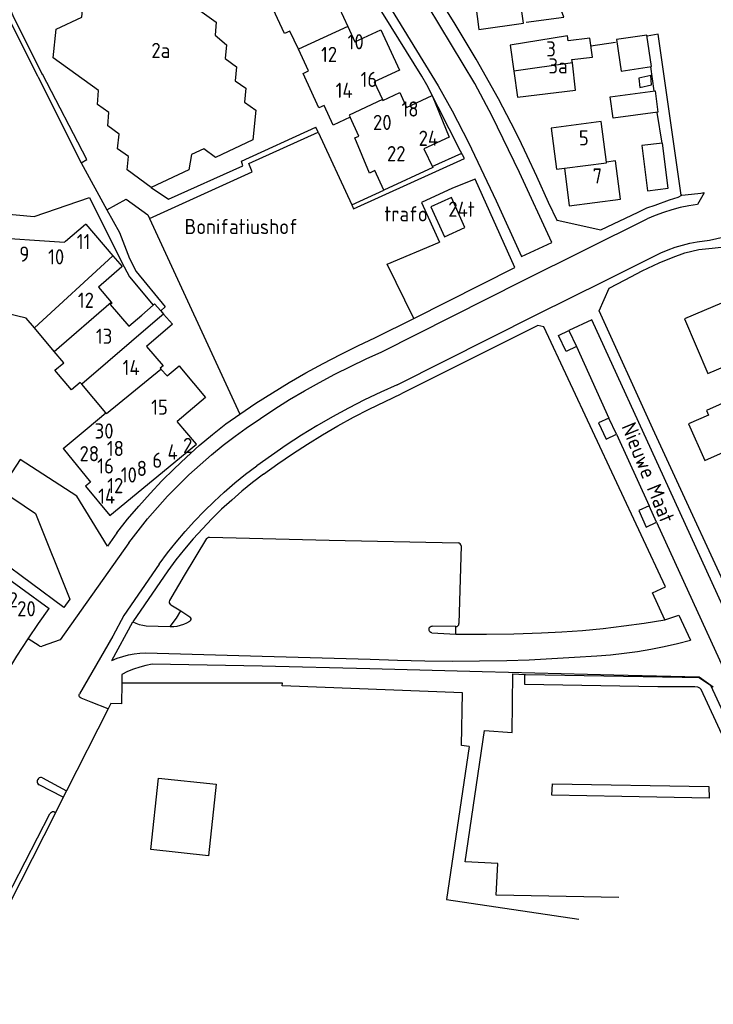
# Model space of a CAD drawing. Header units: metres. Extents: x 233829 to 239427, y 444283 to 448222.
# Tile 43 of 171: x 236124 to 236238, y 444751 to 444913. Entities that reach past the tile are written whole.
import ezdxf

# ---------------------------------------------------------------- set-up
doc = ezdxf.new("R2010")
doc.units = ezdxf.units.M
doc.header["$MEASUREMENT"] = 0
for name, color, linetype in [('BIJGEBOUW', 4, 'Continuous'), ('DAKRAND', 4, 'Continuous'), ('DAKRAND-BYG', 4, 'Continuous'), ('FUNKTIEAAND', 253, 'Continuous'), ('HOOFDGEBOUW', 4, 'Continuous'), ('HUISNUMMER', 253, 'Continuous'), ('KANTVERH', 253, 'Continuous'), ('MUUR', 253, 'Continuous'), ('RASTER', 253, 'Continuous'), ('STRAATNAAM', 253, 'Continuous'), ('TUSSENMUUR', 253, 'Continuous')]:
    doc.layers.add(name, color=color, linetype=linetype)
doc.styles.get("Standard").update_dxf_attribs({"font": 'iso.shx'})

msp = doc.modelspace()

# ---------------------------------------------------------------- linework, layer by layer
at = {"layer": 'BIJGEBOUW'}
for points in [[(236227.81, 444902.52), (236227.68, 444904.06), (236225.73, 444903.65), (236225.85, 444902.11), (236227.81, 444902.52)], [(236197.05, 444879.07), (236194.83, 444883.98), (236191.46, 444882.46), (236193.68, 444877.54), (236197.05, 444879.07)]]:
    msp.add_lwpolyline(points, dxfattribs=at)
at = {"layer": 'DAKRAND'}
for points in [[(236133.72, 444853.54), (236132.25, 444852.3), (236129.53, 444855.53), (236131, 444856.77)], [(236120.28, 444824.4), (236119.2, 444823.09), (236128.6, 444816.33)], [(236145.36, 444776.62), (236146.61, 444788.37), (236156.09, 444787.36), (236154.83, 444775.6), (236145.36, 444776.62)]]:
    msp.add_lwpolyline(points, dxfattribs=at)
at = {"layer": 'DAKRAND-BYG'}
for points in [[(236222.79, 444904.82), (236227.78, 444905.54), (236227.03, 444910.74), (236222.04, 444910.02), (236222.79, 444904.82)], [(236228.38, 444901.55), (236228.86, 444898.02), (236221.49, 444897.03), (236221.01, 444900.56), (236228.38, 444901.55)], [(236227.14, 444885.09), (236230.53, 444885.53), (236229.58, 444892.96), (236226.19, 444892.53), (236227.14, 444885.09)]]:
    msp.add_lwpolyline(points, dxfattribs=at)
at = {"layer": 'HOOFDGEBOUW'}
for p, q in [((236134.61, 444879.58), (236139.1, 444874.39)), ((236129.44, 444858.63), (236126.16, 444862.53)), ((236131, 444856.77), (236129.44, 444858.63)), ((236147, 444855.71), (236148.02, 444854.62)), ((236133.96, 444853.26), (236133.72, 444853.54)), ((236137.93, 444848.55), (236133.96, 444853.26)), ((236138.32, 444799.8), (236131.46, 444786.29)), ((236131.46, 444786.29), (236130.92, 444785.24)), ((236130.92, 444785.24), (236129.63, 444782.68)), ((236129.63, 444782.68), (236113.61, 444751.13))]:
    msp.add_line(p, q, dxfattribs=at)
for points in [[(236145.39, 444885.66), (236141.43, 444888.52), (236141.64, 444890.75), (236139.87, 444892.03), (236140.1, 444894.42), (236138.23, 444895.77), (236138.44, 444897.96), (236136.53, 444899.33), (236136.74, 444901.59), (236129.27, 444906.98), (236129.72, 444911.7), (236133.98, 444913.7), (236134.61, 444920.4), (236132.84, 444921.67), (236133.3, 444926.54), (236141.71, 444930.49)], [(236141.71, 444930.49), (236145.51, 444927.75), (236145.09, 444923.29), (236150.72, 444919.22), (236150.5, 444916.9), (236156.11, 444912.85), (236155.91, 444910.7), (236157.79, 444909.15), (236157.57, 444906.88), (236159.45, 444905.52), (236159.24, 444903.21)], [(236172.07, 444924.22), (236173.2, 444921.78), (236177.46, 444923.76), (236180.54, 444917.14), (236176.37, 444915.21), (236177.78, 444912.17)], [(236206.71, 444912.69), (236205, 444924.69), (236197.8, 444923.75), (236197.88, 444923.38), (236194.94, 444922.93), (236195.77, 444917.31), (236198.6, 444917.72), (236199.37, 444911.64), (236206.71, 444912.69)], [(236169.64, 444908.39), (236168.25, 444911.39), (236167.36, 444910.98), (236164.71, 444916.68), (236165.52, 444917.05), (236164, 444920.33)], [(236177.78, 444912.17), (236178.96, 444909.62), (236183.23, 444911.6), (236186.31, 444904.95), (236182.14, 444903.01), (236183.48, 444900.12)], [(236218.06, 444907.11), (236217.61, 444910.24), (236214.06, 444909.81), (236213.94, 444910.63), (236204.49, 444909.09), (236205.11, 444904.78)], [(236178.15, 444897.21), (236175.37, 444895.92), (236173.88, 444899.14), (236173.02, 444898.78), (236170.4, 444904.43), (236171.28, 444904.84), (236169.64, 444908.39)], [(236205.11, 444904.78), (236205.74, 444900.49), (236215.3, 444901.64), (236214.76, 444906.18)], [(236214.76, 444906.18), (236214.69, 444906.7), (236218.06, 444907.11)], [(236159.24, 444903.21), (236160.96, 444901.97), (236160.75, 444899.7), (236162.61, 444898.36)], [(236183.48, 444900.12), (236183.54, 444899.98), (236186.32, 444901.27), (236187.46, 444898.82), (236191.65, 444900.76), (236194.46, 444893.93)], [(236162.61, 444898.36), (236162.15, 444893.48), (236155.99, 444890.59), (236154.04, 444892), (236152.02, 444891.05), (236151.59, 444888.57), (236145.39, 444885.66)], [(236194.46, 444893.93), (236190.32, 444892.01), (236191.76, 444888.92), (236183.71, 444885.18), (236182.23, 444888.42), (236181.33, 444888), (236178.94, 444893.81), (236179.59, 444894.11), (236178.15, 444897.21)], [(236220.36, 444889.83), (236219.49, 444896.48), (236211.29, 444895.42), (236212.16, 444888.67), (236213.44, 444888.83)], [(236105.68, 444893.42), (236114.43, 444883.11), (236114.04, 444882.78), (236113.67, 444882.47), (236113.57, 444882.39), (236117.71, 444877.51), (236117.95, 444877.51), (236131.11, 444876.66), (236131.3, 444876.82), (236134.6, 444879.59), (236134.61, 444879.58)], [(236222.69, 444883.73), (236221.88, 444890.02), (236220.36, 444889.83)], [(236213.44, 444888.83), (236214.25, 444882.63), (236222.69, 444883.73)], [(236139.1, 444874.39), (236140.64, 444872.62), (236140.57, 444872.56), (236136.7, 444869.21), (236138.82, 444866.76)], [(236252.51, 444862.39), (236249.2, 444870.2), (236245.98, 444868.84), (236245.77, 444869.33), (236233.24, 444864.02), (236237.05, 444855.02), (236249.63, 444860.35), (236249.33, 444861.04), (236252.51, 444862.39)], [(236138.82, 444866.76), (236138.95, 444866.62), (236138.64, 444866.36), (236141.72, 444862.8)], [(236141.72, 444862.8), (236143.83, 444864.63), (236145.72, 444866.28), (236145.96, 444866.48), (236146.96, 444865.33), (236147.42, 444864.8)], [(236126.16, 444862.53), (236124.81, 444864.14), (236121.4, 444864.93), (236119.94, 444863.71), (236119.87, 444863.64)], [(236147.42, 444864.8), (236147.43, 444864.8), (236148.88, 444863.11), (236144.62, 444859.44)], [(236144.62, 444859.44), (236147.34, 444856.28), (236146.86, 444855.87), (236147, 444855.71)], [(236148.02, 444854.62), (236150, 444856.27), (236150.41, 444855.78), (236154.36, 444851.03), (236152.19, 444849.22), (236149.67, 444847.13)], [(236241.91, 444848.88), (236241.04, 444850.8), (236236.84, 444848.92), (236237.18, 444848.17), (236233.91, 444846.71), (236236.6, 444840.69), (236244.1, 444844.04)], [(236130.89, 444842.63), (236134.87, 444845.97), (236137.93, 444848.55)], [(236138.6, 444831.6), (236152.88, 444843.36), (236149.67, 444847.13)], [(236130.89, 444842.63), (236135.41, 444837.14), (236134.59, 444836.47), (236138.6, 444831.6)], [(236125.14, 444811.32), (236126.85, 444813.84), (236128.6, 444816.33)], [(236118.1, 444799.63), (236119.77, 444802.6), (236121.5, 444805.55), (236123.29, 444808.45), (236125.14, 444811.32)], [(236140.55, 444803.99), (236140.49, 444800.63), (236138.77, 444800.69), (236138.32, 444799.8)], [(236197.77, 444793.61), (236196.5, 444793.76), (236196.66, 444802.42), (236166.97, 444803.58), (236167.03, 444804.04), (236162.67, 444804.03), (236140.55, 444803.99)], [(236197.77, 444793.61), (236194.02, 444768.41), (236215.8, 444765.16)]]:
    msp.add_lwpolyline(points, dxfattribs=at)
at = {"layer": 'KANTVERH'}
for p, q in [((236126.74, 444903.91), (236126.73, 444903.91)), ((236126.74, 444903.91), (236133.85, 444889.68)), ((236172.51, 444895.59), (236172.51, 444895.59)), ((236191.69, 444889.07), (236196.53, 444891.28)), ((236133.85, 444889.68), (236138.09, 444881.97)), ((236145.39, 444885.66), (236148.27, 444883.7)), ((236178.42, 444882.77), (236183.71, 444885.18)), ((236236.21, 444884.77), (236236.41, 444884.79)), ((236138.09, 444881.97), (236140.15, 444878.21)), ((236144.86, 444881.11), (236145.13, 444880.53)), ((236145.13, 444880.53), (236159.98, 444848.32)), ((236145.13, 444880.53), (236145.13, 444880.53)), ((236206.54, 444870.29), (236227.05, 444880.47)), ((236188.65, 444864.09), (236205.28, 444872.45)), ((236183.38, 444858.58), (236206.54, 444870.29)), ((236219.15, 444865.31), (236220.81, 444869.05)), ((236182.35, 444860.93), (236188.65, 444864.09)), ((236185.93, 444853.15), (236208.89, 444864.7)), ((236214.2, 444862.08), (236215.42, 444859.43)), ((236215.42, 444859.43), (236220.79, 444847.65)), ((236157.68, 444846.71), (236159.98, 444848.32)), ((236222.05, 444845), (236220.79, 444847.65)), ((236159.23, 444844.69), (236161.05, 444846)), ((236222.05, 444845), (236227.42, 444833.21)), ((236228.64, 444830.51), (236227.42, 444833.21)), ((236228.64, 444830.51), (236240.48, 444804.63)), ((236139.76, 444828.79), (236138.19, 444826.57)), ((236141.74, 444827.13), (236130.4, 444811.13)), ((236196.42, 444826.61), (236196.08, 444813.82)), ((236148.11, 444822.5), (236142.35, 444814.13)), ((236148.64, 444816.93), (236150.28, 444815.91)), ((236150.28, 444815.91), (236151.77, 444814.95)), ((236138.93, 444807.74), (236142.35, 444814.13)), ((236144.59, 444813.46), (236148.53, 444813.35)), ((236195.57, 444813.34), (236191.67, 444813.42)), ((236195.54, 444812.1), (236195.57, 444813.34)), ((236191.15, 444812.85), (236191.16, 444812.96)), ((236191.62, 444812.32), (236195.54, 444812.1)), ((236195.54, 444812.1), (236196.09, 444812.07)), ((236126.92, 444810.17), (236125.14, 444811.32)), ((236130.4, 444811.13), (236127.44, 444810.1)), ((236140.55, 444805.46), (236140.55, 444803.99)), ((236204.93, 444805.53), (236206.91, 444805.46)), ((236235.64, 444804.96), (236237.52, 444803.67)), ((236237.52, 444803.67), (236247.37, 444782.19)), ((236135.52, 444800.91), (236133.86, 444801.57)), ((236138.32, 444799.8), (236135.52, 444800.91)), ((236126.66, 444788.09), (236126.7, 444788.17)), ((236127.51, 444788.41), (236131.46, 444786.29)), ((236130.92, 444785.24), (236126.92, 444787.27)), ((236129.63, 444782.68), (236129.52, 444782.74))]:
    msp.add_line(p, q, dxfattribs=at)
for points in [[(236212.31, 444880.1), (236210.84, 444883.17), (236208.89, 444887.47), (236207.31, 444890.83), (236205.93, 444893.74), (236204.68, 444896.25), (236202.62, 444900.26), (236198.89, 444906.78), (236195.44, 444912.54), (236192.36, 444917.54), (236188.32, 444924.12), (236178.09, 444941.77), (236176.26, 444945.04), (236176.54, 444947.98), (236177.33, 444948.97), (236179.1, 444949.81)], [(236196.98, 444890.41), (236196.35, 444891.61), (236190.79, 444902.52), (236189.94, 444903.98), (236183.67, 444914.15), (236179.11, 444921.45), (236176.86, 444925.05), (236172.42, 444932.58)], [(236211.36, 444876.59), (236206.04, 444888.1), (236201.55, 444897.41), (236198.7, 444902.76), (236189.07, 444918.72), (236180.8, 444932.41)], [(236176.29, 444929.35), (236183.46, 444917.5), (236192.64, 444902.36), (236194.94, 444898.26), (236197.63, 444893.03), (236202.2, 444883.46), (236206.37, 444874.28), (236211.36, 444876.59)], [(236126.74, 444903.91), (236121.87, 444913.65), (236120.94, 444915.88), (236120.4, 444918.17), (236119.24, 444924.64), (236120.11, 444924.34), (236121.19, 444918.33), (236121.7, 444916.13), (236122.6, 444913.98), (236127.45, 444904.27)], [(236232.79, 444884.39), (236232.65, 444884.38), (236228.91, 444910.87), (236227.05, 444910.56)], [(236133.85, 444889.68), (236134.79, 444890.22), (236127.52, 444904.3), (236127.45, 444904.27)], [(236106.34, 444898.44), (236120.8, 444881.35), (236126.13, 444880.86), (236135.23, 444883.99), (236140.51, 444873.39), (236141.8, 444870.91), (236145.72, 444866.28)], [(236145.13, 444880.53), (236162.04, 444888.22), (236161.45, 444889.6), (236172.88, 444894.74), (236172.51, 444895.59)], [(236148.27, 444883.7), (236160.51, 444889.23), (236160.26, 444889.97), (236172.51, 444895.59)], [(236172.88, 444894.74), (236178.42, 444882.77), (236178.73, 444882.1), (236196.98, 444890.41)], [(236205.28, 444872.45), (236198.75, 444887.01), (236194.99, 444885.51), (236189.92, 444883.16), (236192.89, 444876.65)], [(236232.79, 444884.39), (236236.48, 444884.78), (236235.38, 444882.84)], [(236138.09, 444881.97), (236141.26, 444883.71), (236144.86, 444881.11)], [(236212.23, 444880.27), (236219.42, 444878.68), (236225.58, 444881.59), (236227.03, 444882.28), (236228.41, 444882.74), (236230.77, 444883.6), (236232.18, 444884.06), (236232.79, 444884.39)], [(236235.38, 444882.84), (236233.94, 444882.62), (236232.53, 444882.33), (236231.13, 444881.97), (236229.74, 444881.54), (236228.39, 444881.04), (236227.05, 444880.47)], [(236140.15, 444878.21), (236141.83, 444873.97), (236142.92, 444871.8), (236147.69, 444865.98), (236146.96, 444865.33)], [(236235.33, 444876.69), (236237.32, 444876.99), (236244.35, 444878.53)], [(236188.65, 444864.09), (236184.28, 444873), (236192.89, 444876.65)], [(236228.23, 444874.33), (236229.35, 444874.88), (236230.51, 444875.37), (236231.68, 444875.8), (236232.88, 444876.16), (236234.1, 444876.46), (236235.33, 444876.69)], [(236220.81, 444869.05), (236223.46, 444870.45), (236226.26, 444871.89), (236229.04, 444873.22), (236231.36, 444874.14), (236233.28, 444874.89), (236235.6, 444875.42), (236237.78, 444875.67), (236240.69, 444876)], [(236208.89, 444864.7), (236220.1, 444870.27), (236228.23, 444874.33)], [(236255.22, 444786.42), (236243.89, 444811.54), (236228.01, 444845.92), (236219.15, 444865.31)], [(236253.74, 444785.62), (236243.06, 444809.01), (236229.88, 444837.81), (236217.96, 444863.82), (236214.2, 444862.08)], [(236229.97, 444814.46), (236227.98, 444818.9), (236230.1, 444819.85), (236210.08, 444862.67), (236209.08, 444862.91), (236186.57, 444851.64)], [(236215.42, 444859.43), (236213.72, 444858.64), (236212.49, 444861.28), (236214.2, 444862.08)], [(236159.98, 444848.32), (236162.65, 444850.11), (236165.36, 444851.84), (236168.1, 444853.51), (236170.89, 444855.12), (236173.7, 444856.66), (236176.55, 444858.15), (236179.44, 444859.57), (236182.35, 444860.93)], [(236161.05, 444846), (236163.39, 444847.62), (236165.78, 444849.19), (236168.2, 444850.7), (236170.65, 444852.16), (236173.14, 444853.55), (236175.65, 444854.9), (236178.2, 444856.18), (236180.78, 444857.41), (236183.38, 444858.58)], [(236185.93, 444853.15), (236183.22, 444851.93), (236180.53, 444850.65), (236177.88, 444849.29), (236175.27, 444847.87), (236172.69, 444846.38), (236170.15, 444844.83), (236167.65, 444843.21), (236165.19, 444841.53), (236162.78, 444839.79)], [(236163.88, 444838.42), (236166.25, 444840.13), (236168.67, 444841.78), (236171.12, 444843.37), (236173.61, 444844.91), (236176.13, 444846.38), (236178.69, 444847.79), (236181.29, 444849.14), (236183.91, 444850.42), (236186.57, 444851.64)], [(236220.79, 444847.65), (236219.05, 444846.91), (236220.32, 444844.21), (236222.05, 444845)], [(236139.76, 444828.79), (236141.52, 444831), (236143.34, 444833.15), (236145.22, 444835.26), (236147.16, 444837.31), (236149.16, 444839.31), (236151.21, 444841.24), (236153.31, 444843.13), (236155.47, 444844.95), (236157.68, 444846.71)], [(236141.74, 444827.13), (236143.25, 444829.12), (236144.81, 444831.05), (236146.42, 444832.94), (236148.1, 444834.78), (236149.83, 444836.57), (236151.61, 444838.3), (236153.44, 444839.98), (236155.32, 444841.61), (236157.25, 444843.18), (236159.23, 444844.69)], [(236138.19, 444826.57), (236133.14, 444834.8), (236123.79, 444840.87), (236120.56, 444835.85), (236126.35, 444831.96), (236131.99, 444817.82)], [(236146.72, 444823.62), (236148.09, 444825.46), (236149.51, 444827.25), (236150.99, 444829), (236152.52, 444830.7), (236154.11, 444832.34), (236155.74, 444833.94), (236157.43, 444835.49), (236159.17, 444836.98), (236160.95, 444838.41), (236162.78, 444839.79)], [(236163.88, 444838.42), (236162.09, 444837.06), (236160.35, 444835.64), (236158.65, 444834.16), (236157, 444832.64), (236155.39, 444831.06), (236153.83, 444829.44), (236152.32, 444827.77), (236150.87, 444826.06), (236149.46, 444824.3), (236148.11, 444822.5)], [(236227.42, 444833.21), (236225.69, 444832.43), (236226.92, 444829.7), (236228.64, 444830.51)], [(236154.54, 444827.83), (236154.65, 444827.96), (236154.81, 444828.04), (236154.98, 444828.07)], [(236154.98, 444828.07), (236174.68, 444827.56), (236195.93, 444827.13)], [(236148.47, 444817.61), (236150.87, 444821.75), (236154.54, 444827.83)], [(236196.42, 444826.61), (236196.39, 444826.8), (236196.29, 444826.97), (236196.13, 444827.08), (236195.93, 444827.13)], [(236131.99, 444817.82), (236131.03, 444816.46), (236120.28, 444824.4)], [(236146.72, 444823.62), (236140.89, 444815.13), (236139.08, 444811.76), (236133.61, 444802.28)], [(236148.64, 444816.93), (236148.5, 444817.07), (236148.42, 444817.24), (236148.41, 444817.43), (236148.47, 444817.61)], [(236148.53, 444813.35), (236149.54, 444814.72), (236150.28, 444815.91)], [(236151.76, 444814.22), (236151.89, 444814.34), (236151.96, 444814.5), (236151.96, 444814.67), (236151.89, 444814.83), (236151.77, 444814.95)], [(236229.97, 444814.46), (236232.27, 444815.19), (236234.21, 444811.11)], [(236142.35, 444814.13), (236142.89, 444813.89), (236143.44, 444813.7), (236144.01, 444813.55), (236144.59, 444813.46)], [(236148.53, 444813.35), (236149.1, 444813.35), (236149.66, 444813.42), (236150.21, 444813.54), (236150.75, 444813.71), (236151.27, 444813.94), (236151.76, 444814.22)], [(236191.16, 444812.96), (236191.2, 444813.15), (236191.32, 444813.3), (236191.48, 444813.39), (236191.67, 444813.42)], [(236195.57, 444813.34), (236195.76, 444813.37), (236195.92, 444813.47), (236196.04, 444813.63), (236196.08, 444813.82)], [(236209.65, 444812.3), (236213.05, 444812.47), (236216.45, 444812.71), (236219.84, 444813.03), (236223.23, 444813.43), (236226.6, 444813.91), (236229.97, 444814.46)], [(236191.62, 444812.32), (236191.43, 444812.37), (236191.27, 444812.49), (236191.17, 444812.66), (236191.15, 444812.85)], [(236196.09, 444812.07), (236200.61, 444812.08), (236205.13, 444812.16), (236209.65, 444812.3)], [(236126.92, 444810.17), (236127.08, 444810.09), (236127.26, 444810.07), (236127.44, 444810.1)], [(236218.81, 444808.54), (236221.04, 444808.7), (236223.27, 444808.93), (236225.48, 444809.22), (236227.68, 444809.59), (236229.88, 444810.03), (236232.05, 444810.53), (236234.21, 444811.11)], [(236138.93, 444807.74), (236139.81, 444808.11), (236140.71, 444808.42), (236141.64, 444808.67), (236142.58, 444808.84), (236143.53, 444808.95), (236144.48, 444808.99)], [(236144.48, 444808.99), (236163.68, 444808.44), (236181.45, 444807.98)], [(236203.96, 444807.77), (236207.67, 444807.88), (236211.39, 444808.05), (236215.1, 444808.27), (236218.81, 444808.54)], [(236145.58, 444807.13), (236144.53, 444806.93), (236143.5, 444806.66), (236142.49, 444806.32), (236141.51, 444805.92), (236140.55, 444805.46)], [(236237.96, 444803.37), (236235.62, 444805.01), (236221.61, 444805.31), (236199.89, 444805.87), (236181.4, 444806.37), (236163.68, 444806.83), (236145.58, 444807.13)], [(236181.45, 444807.98), (236185.95, 444807.8), (236190.45, 444807.69), (236194.95, 444807.65), (236199.46, 444807.67), (236203.96, 444807.77)], [(236222.43, 444768.74), (236202.23, 444769.1), (236202.51, 444774.3), (236197.12, 444774.58), (236200.28, 444796.24), (236204.82, 444795.91), (236204.93, 444805.53)], [(236245.95, 444781.42), (236235.98, 444802.97), (236235.75, 444803.18), (236235.43, 444803.33), (236234.9, 444803.42), (236233.69, 444803.4), (236228.85, 444803.39), (236206.94, 444803.79), (236206.91, 444805.46)], [(236206.91, 444805.46), (236207.05, 444805.45), (236232.86, 444805.01), (236235.64, 444804.96)], [(236133.86, 444801.57), (236133.72, 444801.66), (236133.61, 444801.79), (236133.55, 444801.95), (236133.55, 444802.12), (236133.61, 444802.28)], [(236126.66, 444788.09), (236126.6, 444787.91), (236126.59, 444787.72), (236126.65, 444787.54), (236126.76, 444787.39), (236126.92, 444787.27)], [(236127.51, 444788.41), (236127.33, 444788.47), (236127.15, 444788.48), (236126.97, 444788.42), (236126.81, 444788.32), (236126.7, 444788.17)], [(236237.3, 444785.05), (236222.91, 444785.35), (236211.37, 444785.56), (236211.47, 444787.44), (236237.22, 444786.99), (236237.3, 444785.05)], [(236113.61, 444751.13), (236108.77, 444753.58), (236108.56, 444754.18), (236108.75, 444754.58), (236109.36, 444754.75), (236112.82, 444753), (236113.42, 444753.28), (236122.6, 444770.66), (236128.71, 444782.48)], [(236129.52, 444782.74), (236129.35, 444782.8), (236129.16, 444782.8), (236128.98, 444782.74), (236128.83, 444782.63), (236128.71, 444782.48)]]:
    msp.add_lwpolyline(points, dxfattribs=at)
at = {"layer": 'MUUR'}
msp.add_line((236217.79, 444908.99), (236221.85, 444909.56), dxfattribs=at)
msp.add_lwpolyline([(236207.17, 444912.88), (236213.35, 444913.71), (236212.83, 444915.18)], dxfattribs=at)
at = {"layer": 'RASTER'}
for p, q in [((236227.65, 444905.49), (236228.2, 444901.53)), ((236228.66, 444897.99), (236229.47, 444892.95))]:
    msp.add_line(p, q, dxfattribs=at)
at = {"layer": 'TUSSENMUUR'}
for p, q in [((236177.78, 444912.17), (236169.64, 444908.39)), ((236214.76, 444906.18), (236205.11, 444904.78)), ((236183.48, 444900.12), (236177.98, 444897.57)), ((236177.98, 444897.57), (236178.15, 444897.21)), ((236126.16, 444862.53), (236139.1, 444874.39)), ((236129.44, 444858.63), (236138.82, 444866.76)), ((236146.45, 444863.93), (236133.96, 444853.26)), ((236147.42, 444864.8), (236146.45, 444863.93))]:
    msp.add_line(p, q, dxfattribs=at)
for points in [[(236213.44, 444888.83), (236220.37, 444889.7), (236220.36, 444889.83)], [(236137.93, 444848.55), (236138.05, 444848.4), (236147, 444855.71)]]:
    msp.add_lwpolyline(points, dxfattribs=at)

# ---------------------------------------------------------------- texts
at = {"layer": 'FUNKTIEAAND'}
msp.add_text('trafo', height=2.5, dxfattribs=at).set_placement((236183.8, 444880.05))
at = {"layer": 'HUISNUMMER'}
for s, p in [('10', (236177.74, 444908.39)), ('2a', (236145.42, 444906.96)), ('3', (236210.46, 444907.21)), ('12', (236173.36, 444906.3)), ('3a', (236210.82, 444904.41)), ('16', (236179.88, 444902.19)), ('14', (236175.77, 444900.39)), ('18', (236186.61, 444897.31)), ('20', (236181.92, 444895.1)), ('24', (236189.44, 444892.49)), ('5', (236215.83, 444892.57)), ('22', (236184.22, 444889.96)), ('7', (236218.08, 444886.28)), ('24t', (236194.32, 444880.81)), ('11', (236133.13, 444875.48)), ('9', (236123.67, 444873.42)), ('10', (236128.41, 444872.97)), ('12', (236133.31, 444865.82)), ('13', (236136.29, 444859.89)), ('14', (236140.69, 444854.75)), ('15', (236145.38, 444848.22)), ('30', (236136.08, 444844.29)), ('2', (236150.64, 444841.91)), ('28', (236133.59, 444840.55)), ('18', (236138.09, 444841.41)), ('4', (236148.08, 444840.83)), ('16', (236136.5, 444838.53)), ('6', (236145.58, 444839.48)), ('10', (236140.38, 444837.05)), ('8', (236143.01, 444838.13)), ('12', (236138.15, 444835.29)), ('14', (236136.66, 444833.57)), ('32', (236120.33, 444816.49)), ('20', (236123.32, 444815.02))]:
    msp.add_text(s, height=2.5, dxfattribs=at).set_placement(p)
at = {"layer": 'STRAATNAAM'}
msp.add_text('Bonifatiushof', height=2.5, dxfattribs=at).set_placement((236150.9, 444877.96))
msp.add_text('Nieuwe Maat', height=2.5, rotation=292.3334, dxfattribs=at).set_placement((236222.76, 444846.29))

doc.saveas('drawing.dxf')
